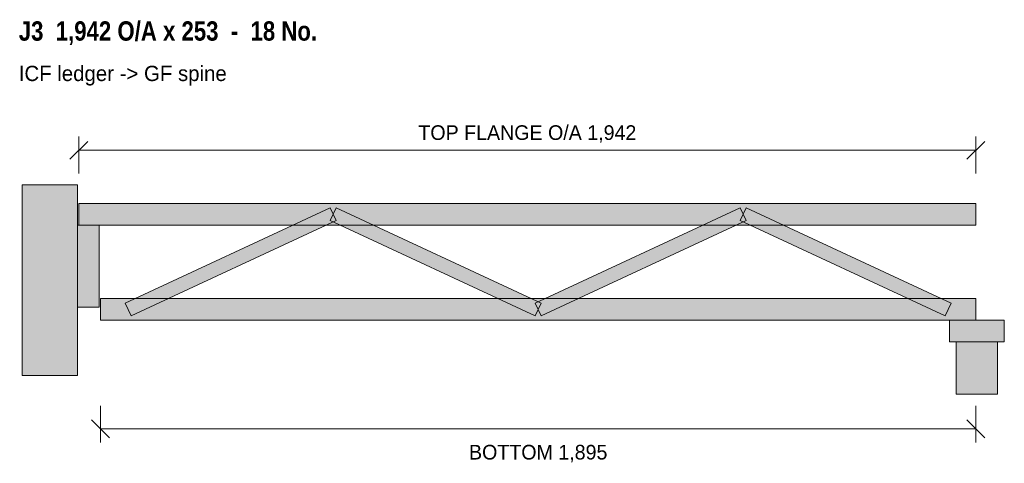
# Model space of a CAD drawing. Header units: millimetres. Extents: x 231 to 2362, y 2015 to 2976.
import ezdxf
from ezdxf.enums import TextEntityAlignment as Align

# ---------------------------------------------------------------- set-up
doc = ezdxf.new("R2010")
doc.units = ezdxf.units.MM
for name, color, linetype in [('FILL-LIGHT', 7, 'Continuous'), ('FILL-MASONRY_FILL', 7, 'Continuous'), ('FILL-TIMBER', 7, 'Continuous'), ('LINE-C_595966', 7, 'Continuous'), ('LINE-C_6B451A', 7, 'Continuous'), ('LINE-C_735940', 7, 'Continuous'), ('LINE-C_B27326', 7, 'Continuous'), ('LINE-GREY', 7, 'Continuous'), ('LINE-INK', 7, 'Continuous'), ('TEXT-INK', 7, 'Continuous'), ('TEXT-STEEL_GREY', 7, 'Continuous'), ('TEXT-TLS_BLUE', 7, 'Continuous')]:
    doc.layers.add(name, color=color, linetype=linetype)
doc.styles.add('OpenSansCondensed-Bold', font='OpenSansCondensed-Bold.ttf')

msp = doc.modelspace()

# ---------------------------------------------------------------- hatches: boundary and pattern name
at = {"layer": 'FILL-LIGHT', "true_color": 0xdedee0}
h = msp.add_hatch(color=256, dxfattribs=at)
h.dxf.hatch_style = 1
h.paths.add_polyline_path([(355.6, 2205), (355.6, 2618), (235.6, 2618), (235.6, 2205)])
at = {"layer": 'FILL-LIGHT', "true_color": 0xccd1db}
h = msp.add_hatch(color=256, dxfattribs=at)
h.dxf.hatch_style = 1
h.paths.add_polyline_path([(471.9, 2334.9), (459.3, 2362.1), (903.1, 2568.1), (915.8, 2540.9)])
h = msp.add_hatch(color=256, dxfattribs=at)
h.dxf.hatch_style = 1
h.paths.add_polyline_path([(1347, 2334.9), (903.1, 2540.9), (915.8, 2568.1), (1359.6, 2362.1)])
h = msp.add_hatch(color=256, dxfattribs=at)
h.dxf.hatch_style = 1
h.paths.add_polyline_path([(1359.6, 2334.9), (1347, 2362.1), (1790.8, 2568.1), (1803.5, 2540.9)])
h = msp.add_hatch(color=256, dxfattribs=at)
h.dxf.hatch_style = 1
h.paths.add_polyline_path([(2234.7, 2334.9), (1790.8, 2540.9), (1803.5, 2568.1), (2247.3, 2362.1)])
at = {"layer": 'FILL-MASONRY_FILL', "true_color": 0xf7f0e0}
h = msp.add_hatch(color=256, dxfattribs=at)
h.dxf.hatch_style = 1
h.paths.add_polyline_path([(2347.5, 2165), (2347.5, 2278), (2258.5, 2278), (2258.5, 2165)])
at = {"layer": 'FILL-TIMBER', "true_color": 0xeddbb8}
h = msp.add_hatch(color=256, dxfattribs=at)
h.dxf.hatch_style = 1
h.paths.add_polyline_path([(358.6, 2531), (358.6, 2578), (2301, 2578), (2301, 2531)])
at = {"layer": 'FILL-TIMBER', "true_color": 0xedcc99}
h = msp.add_hatch(color=256, dxfattribs=at)
h.dxf.hatch_style = 1
h.paths.add_polyline_path([(402.6, 2353), (402.6, 2531), (355.6, 2531), (355.6, 2353)])
at = {"layer": 'FILL-TIMBER', "true_color": 0xeddbb8}
h = msp.add_hatch(color=256, dxfattribs=at)
h.dxf.hatch_style = 1
h.paths.add_polyline_path([(405.6, 2325), (405.6, 2372), (2301, 2372), (2301, 2325)])
at = {"layer": 'FILL-TIMBER', "true_color": 0xe6dbcc}
h = msp.add_hatch(color=256, dxfattribs=at)
h.dxf.hatch_style = 1
h.paths.add_polyline_path([(2362.5, 2278), (2362.5, 2325), (2243.5, 2325), (2243.5, 2278)])

# ---------------------------------------------------------------- linework, layer by layer
at = {"layer": 'LINE-C_595966', "lineweight": 5}
for points in [[(471.9, 2334.9), (459.3, 2362.1), (903.1, 2568.1), (915.8, 2540.9)], [(1347, 2334.9), (903.1, 2540.9), (915.8, 2568.1), (1359.6, 2362.1)], [(1359.6, 2334.9), (1347, 2362.1), (1790.8, 2568.1), (1803.5, 2540.9)], [(2234.7, 2334.9), (1790.8, 2540.9), (1803.5, 2568.1), (2247.3, 2362.1)]]:
    msp.add_lwpolyline(points, close=True, dxfattribs=at)
at = {"layer": 'LINE-C_6B451A', "lineweight": 5}
for points in [[(358.6, 2531), (358.6, 2578), (2301, 2578), (2301, 2531)], [(405.6, 2325), (405.6, 2372), (2301, 2372), (2301, 2325)]]:
    msp.add_lwpolyline(points, close=True, dxfattribs=at)
at = {"layer": 'LINE-C_735940', "lineweight": 5}
for points in [[(2362.5, 2278), (2362.5, 2325), (2243.5, 2325), (2243.5, 2278)], [(2347.5, 2165), (2347.5, 2278), (2258.5, 2278), (2258.5, 2165)]]:
    msp.add_lwpolyline(points, close=True, dxfattribs=at)
at = {"layer": 'LINE-C_B27326', "lineweight": 5}
msp.add_lwpolyline([(402.6, 2353), (402.6, 2531), (355.6, 2531), (355.6, 2353)], close=True, dxfattribs=at)
at = {"layer": 'LINE-GREY', "lineweight": 5}
msp.add_lwpolyline([(355.6, 2205), (355.6, 2618), (235.6, 2618), (235.6, 2205)], close=True, dxfattribs=at)
at = {"layer": 'LINE-INK', "lineweight": 5}
for p, q in [((339.2, 2673.6), (378, 2712.4)), ((358.6, 2643), (358.6, 2723)), ((2281.6, 2673.6), (2320.4, 2712.4)), ((2301, 2643), (2301, 2723)), ((358.6, 2693), (2301, 2693)), ((405.6, 2140), (405.6, 2060)), ((2301, 2140), (2301, 2060)), ((386.2, 2109.4), (425, 2070.6)), ((405.6, 2090), (2301, 2090)), ((2281.6, 2109.4), (2320.4, 2070.6))]:
    msp.add_line(p, q, dxfattribs=at)

# ---------------------------------------------------------------- texts
at = {"layer": 'TEXT-INK'}
for s, p in [('TOP FLANGE O/A 1,942', (1329.8, 2715.5)), ('BOTTOM 1,895', (1353.3, 2023.4))]:
    msp.add_text(s, height=31.75, dxfattribs=at).set_placement(p, align=Align.CENTER)
at = {"layer": 'TEXT-STEEL_GREY'}
msp.add_text('ICF ledger -> GF spine', height=33.02, dxfattribs=at).set_placement((228.6, 2843))
at = {"layer": 'TEXT-TLS_BLUE', "style": 'OpenSansCondensed-Bold'}
msp.add_text('J3  1,942 O/A x 253  -  18 No.', height=41.91, dxfattribs=at).set_placement((228.6, 2930.5))

doc.saveas('drawing.dxf')
